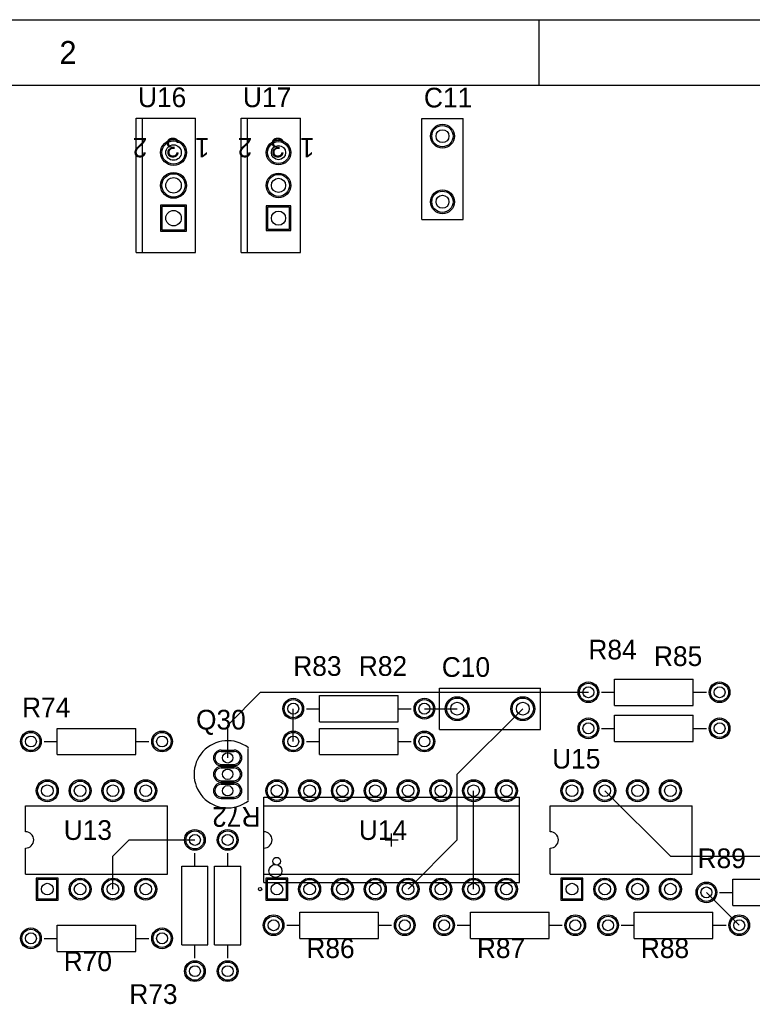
# Model space of a CAD drawing. Extents: x 0.2 to 21.7, y 0.2 to 7.8.
# Tile 19 of 23: x 4.4 to 6.6, y 4.8 to 7.8. Entities that reach past the tile are written whole.
import ezdxf

# ---------------------------------------------------------------- set-up
doc = ezdxf.new("R2010")
doc.units = 0
doc.layers.get('0').update_dxf_attribs({"linetype": 'CONTINUOUS'})
for name, color, linetype in [('BOTTOMLAYER', 5, 'CONTINUOUS'), ('BOTTOMSOLDER', 6, 'CONTINUOUS'), ('MECHANICAL13', 56, 'CONTINUOUS'), ('MECHANICAL15', 56, 'CONTINUOUS'), ('MECHANICAL16', 56, 'CONTINUOUS'), ('MULTILAYER', 9, 'CONTINUOUS'), ('PADHOLE', 156, 'CONTINUOUS'), ('TOPLAYER', 1, 'CONTINUOUS'), ('TOPOVERLAY', 2, 'CONTINUOUS'), ('TOPSOLDER', 216, 'CONTINUOUS')]:
    doc.layers.add(name, color=color, linetype=linetype)

# ---------------------------------------------------------------- blocks, each defined once
blk = doc.blocks.new('VP45_3_2_12')
at = {"layer": 'BOTTOMLAYER'}
for centre in [(-0.1, 0), (0.1, 0)]:
    blk.add_circle(centre, 0.03248, dxfattribs=at)
at = {"layer": 'BOTTOMSOLDER'}
for centre in [(-0.1, 0), (0.1, 0)]:
    blk.add_circle(centre, 0.03648, dxfattribs=at)
at = {"layer": 'MULTILAYER'}
for centre in [(-0.1, 0), (0.1, 0)]:
    blk.add_circle(centre, 0.03248, dxfattribs=at)
at = {"layer": 'PADHOLE'}
for centre in [(-0.1, 0), (0.1, 0)]:
    blk.add_circle(centre, 0.019685, dxfattribs=at)
at = {"layer": 'TOPLAYER'}
for centre in [(-0.1, 0), (0.1, 0)]:
    blk.add_circle(centre, 0.03248, dxfattribs=at)
at = {"layer": 'TOPOVERLAY'}
for p, q in [((-0.153543, -0.062992), (-0.153543, 0.062992)), ((-0.153543, 0.062992), (0.153543, 0.062992)), ((0.153543, -0.062992), (0.153543, 0.062992)), ((-0.153543, -0.062992), (0.153543, -0.062992))]:
    blk.add_line(p, q, dxfattribs=at)
at = {"layer": 'TOPSOLDER'}
for centre in [(-0.1, 0), (0.1, 0)]:
    blk.add_circle(centre, 0.03648, dxfattribs=at)
blk = doc.blocks.new('VP45_3_2_13')
at = {"layer": 'BOTTOMLAYER'}
for centre in [(-0.1, 0), (0.1, 0)]:
    blk.add_circle(centre, 0.03248, dxfattribs=at)
at = {"layer": 'BOTTOMSOLDER'}
for centre in [(-0.1, 0), (0.1, 0)]:
    blk.add_circle(centre, 0.03648, dxfattribs=at)
at = {"layer": 'MULTILAYER'}
for centre in [(-0.1, 0), (0.1, 0)]:
    blk.add_circle(centre, 0.03248, dxfattribs=at)
at = {"layer": 'PADHOLE'}
for centre in [(-0.1, 0), (0.1, 0)]:
    blk.add_circle(centre, 0.019685, dxfattribs=at)
at = {"layer": 'TOPLAYER'}
for centre in [(-0.1, 0), (0.1, 0)]:
    blk.add_circle(centre, 0.03248, dxfattribs=at)
at = {"layer": 'TOPOVERLAY'}
for p, q in [((-0.153543, 0.062992), (-0.153543, -0.062992)), ((-0.153543, 0.062992), (0.153543, 0.062992)), ((0.153543, 0.062992), (0.153543, -0.062992)), ((-0.153543, -0.062992), (0.153543, -0.062992))]:
    blk.add_line(p, q, dxfattribs=at)
at = {"layer": 'TOPSOLDER'}
for centre in [(-0.1, 0), (0.1, 0)]:
    blk.add_circle(centre, 0.03648, dxfattribs=at)
blk = doc.blocks.new('29_04_62')
at = {"layer": 'BOTTOMLAYER'}
for p, q in [((-0.019685, 0.069685), (0.019685, 0.069685)), ((-0.019685, 0.030315), (0.019685, 0.030315)), ((-0.019685, 0.019685), (0.019685, 0.019685)), ((-0.019685, -0.019685), (0.019685, -0.019685)), ((-0.019685, -0.030315), (0.019685, -0.030315)), ((-0.019685, -0.069685), (0.019685, -0.069685))]:
    blk.add_line(p, q, dxfattribs=at)
for centre, start, end in [((-0.019685, 0.05), 90, 270), ((0.019685, 0.05), 270, 90), ((-0.019685, 0), 90, 270), ((0.019685, 0), 270, 90), ((-0.019685, -0.05), 90, 270), ((0.019685, -0.05), 270, 90)]:
    blk.add_arc(centre, 0.019685, start, end, dxfattribs=at)
at = {"layer": 'BOTTOMSOLDER'}
for p, q in [((-0.019685, 0.073685), (0.019685, 0.073685)), ((-0.019685, 0.026315), (0.019685, 0.026315)), ((-0.019685, 0.023685), (0.019685, 0.023685)), ((-0.019685, -0.023685), (0.019685, -0.023685)), ((-0.019685, -0.026315), (0.019685, -0.026315)), ((-0.019685, -0.073685), (0.019685, -0.073685))]:
    blk.add_line(p, q, dxfattribs=at)
for centre, start, end in [((-0.019685, 0.05), 90, 270), ((0.019685, 0.05), 270, 90), ((-0.019685, 0), 90, 270), ((0.019685, 0), 270, 90), ((-0.019685, -0.05), 90, 270), ((0.019685, -0.05), 270, 90)]:
    blk.add_arc(centre, 0.023685, start, end, dxfattribs=at)
at = {"layer": 'MULTILAYER'}
for p, q in [((-0.019685, 0.069685), (0.019685, 0.069685)), ((-0.019685, 0.030315), (0.019685, 0.030315)), ((-0.019685, 0.019685), (0.019685, 0.019685)), ((-0.019685, -0.019685), (0.019685, -0.019685)), ((-0.019685, -0.030315), (0.019685, -0.030315)), ((-0.019685, -0.069685), (0.019685, -0.069685))]:
    blk.add_line(p, q, dxfattribs=at)
for centre, start, end in [((-0.019685, 0.05), 90, 270), ((0.019685, 0.05), 270, 90), ((-0.019685, 0), 90, 270), ((0.019685, 0), 270, 90), ((-0.019685, -0.05), 90, 270), ((0.019685, -0.05), 270, 90)]:
    blk.add_arc(centre, 0.019685, start, end, dxfattribs=at)
at = {"layer": 'PADHOLE'}
for centre in [(0, 0.05), (0, 0), (0, -0.05)]:
    blk.add_circle(centre, 0.015748, dxfattribs=at)
at = {"layer": 'TOPLAYER'}
for p, q in [((-0.019685, 0.069685), (0.019685, 0.069685)), ((-0.019685, 0.030315), (0.019685, 0.030315)), ((-0.019685, 0.019685), (0.019685, 0.019685)), ((-0.019685, -0.019685), (0.019685, -0.019685)), ((-0.019685, -0.030315), (0.019685, -0.030315)), ((-0.019685, -0.069685), (0.019685, -0.069685))]:
    blk.add_line(p, q, dxfattribs=at)
for centre, start, end in [((-0.019685, 0.05), 90, 270), ((0.019685, 0.05), 270, 90), ((-0.019685, 0), 90, 270), ((0.019685, 0), 270, 90), ((-0.019685, -0.05), 90, 270), ((0.019685, -0.05), 270, 90)]:
    blk.add_arc(centre, 0.019685, start, end, dxfattribs=at)
at = {"layer": 'TOPOVERLAY'}
blk.add_line((0.062992, -0.078346), (0.062992, 0.078346), dxfattribs=at)
blk.add_arc((0, 0), 0.102362, 52, 308, dxfattribs=at)
at = {"layer": 'TOPSOLDER'}
for p, q in [((-0.019685, 0.073685), (0.019685, 0.073685)), ((-0.019685, 0.026315), (0.019685, 0.026315)), ((-0.019685, 0.023685), (0.019685, 0.023685)), ((-0.019685, -0.023685), (0.019685, -0.023685)), ((-0.019685, -0.026315), (0.019685, -0.026315)), ((-0.019685, -0.073685), (0.019685, -0.073685))]:
    blk.add_line(p, q, dxfattribs=at)
for centre, start, end in [((-0.019685, 0.05), 90, 270), ((0.019685, 0.05), 270, 90), ((-0.019685, 0), 90, 270), ((0.019685, 0), 270, 90), ((-0.019685, -0.05), 90, 270), ((0.019685, -0.05), 270, 90)]:
    blk.add_arc(centre, 0.023685, start, end, dxfattribs=at)
blk = doc.blocks.new('AXIAL_0_4_134')
at = {"layer": 'BOTTOMLAYER'}
for centre in [(-0.2, 0), (0.2, 0)]:
    blk.add_circle(centre, 0.0276, dxfattribs=at)
at = {"layer": 'BOTTOMSOLDER'}
for centre in [(-0.2, 0), (0.2, 0)]:
    blk.add_circle(centre, 0.0316, dxfattribs=at)
at = {"layer": 'MULTILAYER'}
for centre in [(-0.2, 0), (0.2, 0)]:
    blk.add_circle(centre, 0.0276, dxfattribs=at)
at = {"layer": 'PADHOLE'}
for centre in [(-0.2, 0), (0.2, 0)]:
    blk.add_circle(centre, 0.0167, dxfattribs=at)
at = {"layer": 'TOPLAYER'}
for centre in [(-0.2, 0), (0.2, 0)]:
    blk.add_circle(centre, 0.0276, dxfattribs=at)
at = {"layer": 'TOPOVERLAY'}
for p, q in [((0.12, 0.04), (-0.12, 0.04)), ((-0.12, 0.04), (-0.12, -0.04)), ((0.12, 0.04), (0.12, -0.04)), ((-0.12, 0), (-0.16, 0)), ((0.16, 0), (0.12, 0)), ((0.12, -0.04), (-0.12, -0.04))]:
    blk.add_line(p, q, dxfattribs=at)
at = {"layer": 'TOPSOLDER'}
for centre in [(-0.2, 0), (0.2, 0)]:
    blk.add_circle(centre, 0.0316, dxfattribs=at)
blk = doc.blocks.new('AXIAL_0_4_136')
at = {"layer": 'BOTTOMLAYER'}
for centre in [(-0.2, 0), (0.2, 0)]:
    blk.add_circle(centre, 0.0276, dxfattribs=at)
at = {"layer": 'BOTTOMSOLDER'}
for centre in [(-0.2, 0), (0.2, 0)]:
    blk.add_circle(centre, 0.0316, dxfattribs=at)
at = {"layer": 'MULTILAYER'}
for centre in [(-0.2, 0), (0.2, 0)]:
    blk.add_circle(centre, 0.0276, dxfattribs=at)
at = {"layer": 'PADHOLE'}
for centre in [(-0.2, 0), (0.2, 0)]:
    blk.add_circle(centre, 0.0167, dxfattribs=at)
at = {"layer": 'TOPLAYER'}
for centre in [(-0.2, 0), (0.2, 0)]:
    blk.add_circle(centre, 0.0276, dxfattribs=at)
at = {"layer": 'TOPOVERLAY'}
for p, q in [((0.12, 0.04), (-0.12, 0.04)), ((-0.12, -0.04), (-0.12, 0.04)), ((0.12, -0.04), (0.12, 0.04)), ((-0.12, 0), (-0.16, 0)), ((0.16, 0), (0.12, 0)), ((0.12, -0.04), (-0.12, -0.04))]:
    blk.add_line(p, q, dxfattribs=at)
at = {"layer": 'TOPSOLDER'}
for centre in [(-0.2, 0), (0.2, 0)]:
    blk.add_circle(centre, 0.0316, dxfattribs=at)
blk = doc.blocks.new('AXIAL_0_4_137')
at = {"layer": 'BOTTOMLAYER'}
for centre in [(-0.2, 0), (0.2, 0)]:
    blk.add_circle(centre, 0.0276, dxfattribs=at)
at = {"layer": 'BOTTOMSOLDER'}
for centre in [(-0.2, 0), (0.2, 0)]:
    blk.add_circle(centre, 0.0316, dxfattribs=at)
at = {"layer": 'MULTILAYER'}
for centre in [(-0.2, 0), (0.2, 0)]:
    blk.add_circle(centre, 0.0276, dxfattribs=at)
at = {"layer": 'PADHOLE'}
for centre in [(-0.2, 0), (0.2, 0)]:
    blk.add_circle(centre, 0.0167, dxfattribs=at)
at = {"layer": 'TOPLAYER'}
for centre in [(-0.2, 0), (0.2, 0)]:
    blk.add_circle(centre, 0.0276, dxfattribs=at)
at = {"layer": 'TOPOVERLAY'}
for p, q in [((-0.12, 0.04), (0.12, 0.04)), ((-0.12, 0.04), (-0.12, -0.04)), ((0.12, 0.04), (0.12, -0.04)), ((-0.16, 0), (-0.12, 0)), ((0.12, 0), (0.16, 0)), ((-0.12, -0.04), (0.12, -0.04))]:
    blk.add_line(p, q, dxfattribs=at)
at = {"layer": 'TOPSOLDER'}
for centre in [(-0.2, 0), (0.2, 0)]:
    blk.add_circle(centre, 0.0316, dxfattribs=at)
blk = doc.blocks.new('AXIAL_0_4_138')
at = {"layer": 'BOTTOMLAYER'}
for centre in [(-0.2, 0), (0.2, 0)]:
    blk.add_circle(centre, 0.0276, dxfattribs=at)
at = {"layer": 'BOTTOMSOLDER'}
for centre in [(-0.2, 0), (0.2, 0)]:
    blk.add_circle(centre, 0.0316, dxfattribs=at)
at = {"layer": 'MULTILAYER'}
for centre in [(-0.2, 0), (0.2, 0)]:
    blk.add_circle(centre, 0.0276, dxfattribs=at)
at = {"layer": 'PADHOLE'}
for centre in [(-0.2, 0), (0.2, 0)]:
    blk.add_circle(centre, 0.0167, dxfattribs=at)
at = {"layer": 'TOPLAYER'}
for centre in [(-0.2, 0), (0.2, 0)]:
    blk.add_circle(centre, 0.0276, dxfattribs=at)
at = {"layer": 'TOPOVERLAY'}
for p, q in [((0.12, 0.04), (-0.12, 0.04)), ((-0.12, 0.04), (-0.12, -0.04)), ((0.12, 0.04), (0.12, -0.04)), ((-0.12, 0), (-0.16, 0)), ((0.16, 0), (0.12, 0)), ((0.12, -0.04), (-0.12, -0.04))]:
    blk.add_line(p, q, dxfattribs=at)
at = {"layer": 'TOPSOLDER'}
for centre in [(-0.2, 0), (0.2, 0)]:
    blk.add_circle(centre, 0.0316, dxfattribs=at)
blk = doc.blocks.new('AXIAL_0_4_146')
at = {"layer": 'BOTTOMLAYER'}
for centre in [(-0.2, 0), (0.2, 0)]:
    blk.add_circle(centre, 0.0276, dxfattribs=at)
at = {"layer": 'BOTTOMSOLDER'}
for centre in [(-0.2, 0), (0.2, 0)]:
    blk.add_circle(centre, 0.0316, dxfattribs=at)
at = {"layer": 'MULTILAYER'}
for centre in [(-0.2, 0), (0.2, 0)]:
    blk.add_circle(centre, 0.0276, dxfattribs=at)
at = {"layer": 'PADHOLE'}
for centre in [(-0.2, 0), (0.2, 0)]:
    blk.add_circle(centre, 0.0167, dxfattribs=at)
at = {"layer": 'TOPLAYER'}
for centre in [(-0.2, 0), (0.2, 0)]:
    blk.add_circle(centre, 0.0276, dxfattribs=at)
at = {"layer": 'TOPOVERLAY'}
for p, q in [((0.12, 0.04), (-0.12, 0.04)), ((-0.12, 0.04), (-0.12, -0.04)), ((0.12, 0.04), (0.12, -0.04)), ((-0.12, 0), (-0.16, 0)), ((0.16, 0), (0.12, 0)), ((0.12, -0.04), (-0.12, -0.04))]:
    blk.add_line(p, q, dxfattribs=at)
at = {"layer": 'TOPSOLDER'}
for centre in [(-0.2, 0), (0.2, 0)]:
    blk.add_circle(centre, 0.0316, dxfattribs=at)
blk = doc.blocks.new('AXIAL_0_4_147')
at = {"layer": 'BOTTOMLAYER'}
for centre in [(-0.2, 0), (0.2, 0)]:
    blk.add_circle(centre, 0.0276, dxfattribs=at)
at = {"layer": 'BOTTOMSOLDER'}
for centre in [(-0.2, 0), (0.2, 0)]:
    blk.add_circle(centre, 0.0316, dxfattribs=at)
at = {"layer": 'MULTILAYER'}
for centre in [(-0.2, 0), (0.2, 0)]:
    blk.add_circle(centre, 0.0276, dxfattribs=at)
at = {"layer": 'PADHOLE'}
for centre in [(-0.2, 0), (0.2, 0)]:
    blk.add_circle(centre, 0.0167, dxfattribs=at)
at = {"layer": 'TOPLAYER'}
for centre in [(-0.2, 0), (0.2, 0)]:
    blk.add_circle(centre, 0.0276, dxfattribs=at)
at = {"layer": 'TOPOVERLAY'}
for p, q in [((-0.12, 0.04), (0.12, 0.04)), ((-0.12, -0.04), (-0.12, 0.04)), ((0.12, -0.04), (0.12, 0.04)), ((-0.16, 0), (-0.12, 0)), ((0.12, 0), (0.16, 0)), ((-0.12, -0.04), (0.12, -0.04))]:
    blk.add_line(p, q, dxfattribs=at)
at = {"layer": 'TOPSOLDER'}
for centre in [(-0.2, 0), (0.2, 0)]:
    blk.add_circle(centre, 0.0316, dxfattribs=at)
blk = doc.blocks.new('AXIAL_0_4_148')
at = {"layer": 'BOTTOMLAYER'}
for centre in [(-0.2, 0), (0.2, 0)]:
    blk.add_circle(centre, 0.0276, dxfattribs=at)
at = {"layer": 'BOTTOMSOLDER'}
for centre in [(-0.2, 0), (0.2, 0)]:
    blk.add_circle(centre, 0.0316, dxfattribs=at)
at = {"layer": 'MULTILAYER'}
for centre in [(-0.2, 0), (0.2, 0)]:
    blk.add_circle(centre, 0.0276, dxfattribs=at)
at = {"layer": 'PADHOLE'}
for centre in [(-0.2, 0), (0.2, 0)]:
    blk.add_circle(centre, 0.0167, dxfattribs=at)
at = {"layer": 'TOPLAYER'}
for centre in [(-0.2, 0), (0.2, 0)]:
    blk.add_circle(centre, 0.0276, dxfattribs=at)
at = {"layer": 'TOPOVERLAY'}
for p, q in [((0.12, 0.04), (-0.12, 0.04)), ((-0.12, 0.04), (-0.12, -0.04)), ((0.12, 0.04), (0.12, -0.04)), ((-0.12, 0), (-0.16, 0)), ((0.16, 0), (0.12, 0)), ((0.12, -0.04), (-0.12, -0.04))]:
    blk.add_line(p, q, dxfattribs=at)
at = {"layer": 'TOPSOLDER'}
for centre in [(-0.2, 0), (0.2, 0)]:
    blk.add_circle(centre, 0.0316, dxfattribs=at)
blk = doc.blocks.new('AXIAL_0_4_149')
at = {"layer": 'BOTTOMLAYER'}
for centre in [(-0.2, 0), (0.2, 0)]:
    blk.add_circle(centre, 0.0276, dxfattribs=at)
at = {"layer": 'BOTTOMSOLDER'}
for centre in [(-0.2, 0), (0.2, 0)]:
    blk.add_circle(centre, 0.0316, dxfattribs=at)
at = {"layer": 'MULTILAYER'}
for centre in [(-0.2, 0), (0.2, 0)]:
    blk.add_circle(centre, 0.0276, dxfattribs=at)
at = {"layer": 'PADHOLE'}
for centre in [(-0.2, 0), (0.2, 0)]:
    blk.add_circle(centre, 0.0167, dxfattribs=at)
at = {"layer": 'TOPLAYER'}
for centre in [(-0.2, 0), (0.2, 0)]:
    blk.add_circle(centre, 0.0276, dxfattribs=at)
at = {"layer": 'TOPOVERLAY'}
for p, q in [((0.12, 0.04), (-0.12, 0.04)), ((-0.12, 0.04), (-0.12, -0.04)), ((0.12, 0.04), (0.12, -0.04)), ((-0.12, 0), (-0.16, 0)), ((0.16, 0), (0.12, 0)), ((0.12, -0.04), (-0.12, -0.04))]:
    blk.add_line(p, q, dxfattribs=at)
at = {"layer": 'TOPSOLDER'}
for centre in [(-0.2, 0), (0.2, 0)]:
    blk.add_circle(centre, 0.0316, dxfattribs=at)
blk = doc.blocks.new('AXIAL_0_4_150')
at = {"layer": 'BOTTOMLAYER'}
for centre in [(-0.2, 0), (0.2, 0)]:
    blk.add_circle(centre, 0.0276, dxfattribs=at)
at = {"layer": 'BOTTOMSOLDER'}
for centre in [(-0.2, 0), (0.2, 0)]:
    blk.add_circle(centre, 0.0316, dxfattribs=at)
at = {"layer": 'MULTILAYER'}
for centre in [(-0.2, 0), (0.2, 0)]:
    blk.add_circle(centre, 0.0276, dxfattribs=at)
at = {"layer": 'PADHOLE'}
for centre in [(-0.2, 0), (0.2, 0)]:
    blk.add_circle(centre, 0.0167, dxfattribs=at)
at = {"layer": 'TOPLAYER'}
for centre in [(-0.2, 0), (0.2, 0)]:
    blk.add_circle(centre, 0.0276, dxfattribs=at)
at = {"layer": 'TOPOVERLAY'}
for p, q in [((-0.12, 0.04), (0.12, 0.04)), ((-0.12, -0.04), (-0.12, 0.04)), ((0.12, -0.04), (0.12, 0.04)), ((-0.16, 0), (-0.12, 0)), ((0.12, 0), (0.16, 0)), ((-0.12, -0.04), (0.12, -0.04))]:
    blk.add_line(p, q, dxfattribs=at)
at = {"layer": 'TOPSOLDER'}
for centre in [(-0.2, 0), (0.2, 0)]:
    blk.add_circle(centre, 0.0316, dxfattribs=at)
blk = doc.blocks.new('AXIAL_0_4_151')
at = {"layer": 'BOTTOMLAYER'}
for centre in [(-0.2, 0), (0.2, 0)]:
    blk.add_circle(centre, 0.0276, dxfattribs=at)
at = {"layer": 'BOTTOMSOLDER'}
for centre in [(-0.2, 0), (0.2, 0)]:
    blk.add_circle(centre, 0.0316, dxfattribs=at)
at = {"layer": 'MULTILAYER'}
for centre in [(-0.2, 0), (0.2, 0)]:
    blk.add_circle(centre, 0.0276, dxfattribs=at)
at = {"layer": 'PADHOLE'}
for centre in [(-0.2, 0), (0.2, 0)]:
    blk.add_circle(centre, 0.0167, dxfattribs=at)
at = {"layer": 'TOPLAYER'}
for centre in [(-0.2, 0), (0.2, 0)]:
    blk.add_circle(centre, 0.0276, dxfattribs=at)
at = {"layer": 'TOPOVERLAY'}
for p, q in [((0.12, 0.04), (-0.12, 0.04)), ((-0.12, 0.04), (-0.12, -0.04)), ((0.12, 0.04), (0.12, -0.04)), ((-0.12, 0), (-0.16, 0)), ((0.16, 0), (0.12, 0)), ((0.12, -0.04), (-0.12, -0.04))]:
    blk.add_line(p, q, dxfattribs=at)
at = {"layer": 'TOPSOLDER'}
for centre in [(-0.2, 0), (0.2, 0)]:
    blk.add_circle(centre, 0.0316, dxfattribs=at)
blk = doc.blocks.new('AXIAL_0_4_152')
at = {"layer": 'BOTTOMLAYER'}
for centre in [(-0.2, 0), (0.2, 0)]:
    blk.add_circle(centre, 0.0276, dxfattribs=at)
at = {"layer": 'BOTTOMSOLDER'}
for centre in [(-0.2, 0), (0.2, 0)]:
    blk.add_circle(centre, 0.0316, dxfattribs=at)
at = {"layer": 'MULTILAYER'}
for centre in [(-0.2, 0), (0.2, 0)]:
    blk.add_circle(centre, 0.0276, dxfattribs=at)
at = {"layer": 'PADHOLE'}
for centre in [(-0.2, 0), (0.2, 0)]:
    blk.add_circle(centre, 0.0167, dxfattribs=at)
at = {"layer": 'TOPLAYER'}
for centre in [(-0.2, 0), (0.2, 0)]:
    blk.add_circle(centre, 0.0276, dxfattribs=at)
at = {"layer": 'TOPOVERLAY'}
for p, q in [((0.12, 0.04), (-0.12, 0.04)), ((-0.12, 0.04), (-0.12, -0.04)), ((0.12, 0.04), (0.12, -0.04)), ((-0.12, 0), (-0.16, 0)), ((0.16, 0), (0.12, 0)), ((0.12, -0.04), (-0.12, -0.04))]:
    blk.add_line(p, q, dxfattribs=at)
at = {"layer": 'TOPSOLDER'}
for centre in [(-0.2, 0), (0.2, 0)]:
    blk.add_circle(centre, 0.0316, dxfattribs=at)
blk = doc.blocks.new('AXIAL_0_4_153')
at = {"layer": 'BOTTOMLAYER'}
for centre in [(-0.2, 0), (0.2, 0)]:
    blk.add_circle(centre, 0.0276, dxfattribs=at)
at = {"layer": 'BOTTOMSOLDER'}
for centre in [(-0.2, 0), (0.2, 0)]:
    blk.add_circle(centre, 0.0316, dxfattribs=at)
at = {"layer": 'MULTILAYER'}
for centre in [(-0.2, 0), (0.2, 0)]:
    blk.add_circle(centre, 0.0276, dxfattribs=at)
at = {"layer": 'PADHOLE'}
for centre in [(-0.2, 0), (0.2, 0)]:
    blk.add_circle(centre, 0.0167, dxfattribs=at)
at = {"layer": 'TOPLAYER'}
for centre in [(-0.2, 0), (0.2, 0)]:
    blk.add_circle(centre, 0.0276, dxfattribs=at)
at = {"layer": 'TOPOVERLAY'}
for p, q in [((-0.12, 0.04), (0.12, 0.04)), ((-0.12, -0.04), (-0.12, 0.04)), ((0.12, -0.04), (0.12, 0.04)), ((-0.16, 0), (-0.12, 0)), ((0.12, 0), (0.16, 0)), ((-0.12, -0.04), (0.12, -0.04))]:
    blk.add_line(p, q, dxfattribs=at)
at = {"layer": 'TOPSOLDER'}
for centre in [(-0.2, 0), (0.2, 0)]:
    blk.add_circle(centre, 0.0316, dxfattribs=at)
blk = doc.blocks.new('DIP8_177')
at = {"layer": 'BOTTOMLAYER'}
for p, q in [((-0.120472, -0.120472), (-0.179528, -0.120472)), ((-0.179528, -0.120472), (-0.179528, -0.179528)), ((-0.120472, -0.179528), (-0.120472, -0.120472)), ((-0.179528, -0.179528), (-0.120472, -0.179528))]:
    blk.add_line(p, q, dxfattribs=at)
for centre in [(-0.15, 0.15), (-0.05, 0.15), (0.05, 0.15), (0.15, 0.15), (-0.05, -0.15), (0.05, -0.15), (0.15, -0.15)]:
    blk.add_circle(centre, 0.029528, dxfattribs=at)
at = {"layer": 'BOTTOMSOLDER'}
for p, q in [((-0.116473, -0.116473), (-0.183528, -0.116473)), ((-0.183528, -0.116473), (-0.183528, -0.183528)), ((-0.116473, -0.183528), (-0.116473, -0.116473)), ((-0.183528, -0.183528), (-0.116473, -0.183528))]:
    blk.add_line(p, q, dxfattribs=at)
for centre in [(-0.15, 0.15), (-0.05, 0.15), (0.05, 0.15), (0.15, 0.15), (-0.05, -0.15), (0.05, -0.15), (0.15, -0.15)]:
    blk.add_circle(centre, 0.033528, dxfattribs=at)
at = {"layer": 'MULTILAYER'}
for p, q in [((-0.120472, -0.120472), (-0.179528, -0.120472)), ((-0.179528, -0.120472), (-0.179528, -0.179528)), ((-0.120472, -0.179528), (-0.120472, -0.120472)), ((-0.179528, -0.179528), (-0.120472, -0.179528))]:
    blk.add_line(p, q, dxfattribs=at)
for centre in [(-0.15, 0.15), (-0.05, 0.15), (0.05, 0.15), (0.15, 0.15), (-0.05, -0.15), (0.05, -0.15), (0.15, -0.15)]:
    blk.add_circle(centre, 0.029528, dxfattribs=at)
at = {"layer": 'PADHOLE'}
for centre in [(-0.15, 0.15), (-0.05, 0.15), (0.05, 0.15), (0.15, 0.15), (-0.15, -0.15), (-0.05, -0.15), (0.05, -0.15), (0.15, -0.15)]:
    blk.add_circle(centre, 0.017716, dxfattribs=at)
at = {"layer": 'TOPLAYER'}
for p, q in [((-0.120472, -0.120472), (-0.179528, -0.120472)), ((-0.179528, -0.120472), (-0.179528, -0.179528)), ((-0.120472, -0.179528), (-0.120472, -0.120472)), ((-0.179528, -0.179528), (-0.120472, -0.179528))]:
    blk.add_line(p, q, dxfattribs=at)
for centre in [(-0.15, 0.15), (-0.05, 0.15), (0.05, 0.15), (0.15, 0.15), (-0.05, -0.15), (0.05, -0.15), (0.15, -0.15)]:
    blk.add_circle(centre, 0.029528, dxfattribs=at)
at = {"layer": 'TOPOVERLAY'}
for p, q in [((-0.216535, 0.025), (-0.216535, 0.104331)), ((-0.216535, 0.104331), (0.216535, 0.104331)), ((0.216535, -0.104331), (0.216535, 0.104331)), ((-0.216535, -0.104331), (-0.216535, -0.025)), ((-0.216535, -0.104331), (0.216535, -0.104331))]:
    blk.add_line(p, q, dxfattribs=at)
blk.add_arc((-0.216535, 0), 0.025, 270, 90, dxfattribs=at)
at = {"layer": 'TOPSOLDER'}
for p, q in [((-0.116473, -0.116473), (-0.183528, -0.116473)), ((-0.183528, -0.116473), (-0.183528, -0.183528)), ((-0.116473, -0.183528), (-0.116473, -0.116473)), ((-0.183528, -0.183528), (-0.116473, -0.183528))]:
    blk.add_line(p, q, dxfattribs=at)
for centre in [(-0.15, 0.15), (-0.05, 0.15), (0.05, 0.15), (0.15, 0.15), (-0.05, -0.15), (0.05, -0.15), (0.15, -0.15)]:
    blk.add_circle(centre, 0.033528, dxfattribs=at)
blk = doc.blocks.new('N16E_178')
at = {"layer": 'BOTTOMLAYER'}
for p, q in [((-0.179528, 0.379528), (-0.179528, 0.320472)), ((-0.120472, 0.379528), (-0.179528, 0.379528)), ((-0.120472, 0.320472), (-0.120472, 0.379528)), ((-0.179528, 0.320472), (-0.120472, 0.320472))]:
    blk.add_line(p, q, dxfattribs=at)
for centre in [(0.15, 0.35), (-0.15, 0.25), (0.15, 0.25), (-0.15, 0.15), (0.15, 0.15), (-0.15, 0.05), (0.15, 0.05), (-0.15, -0.05), (0.15, -0.05), (-0.15, -0.15), (0.15, -0.15), (-0.15, -0.25), (0.15, -0.25), (-0.15, -0.35), (0.15, -0.35)]:
    blk.add_circle(centre, 0.029528, dxfattribs=at)
at = {"layer": 'BOTTOMSOLDER'}
for p, q in [((-0.183528, 0.383528), (-0.183528, 0.316472)), ((-0.116473, 0.383528), (-0.183528, 0.383528)), ((-0.116473, 0.316472), (-0.116473, 0.383528)), ((-0.183528, 0.316472), (-0.116473, 0.316472))]:
    blk.add_line(p, q, dxfattribs=at)
for centre in [(0.15, 0.35), (-0.15, 0.25), (0.15, 0.25), (-0.15, 0.15), (0.15, 0.15), (-0.15, 0.05), (0.15, 0.05), (-0.15, -0.05), (0.15, -0.05), (-0.15, -0.15), (0.15, -0.15), (-0.15, -0.25), (0.15, -0.25), (-0.15, -0.35), (0.15, -0.35)]:
    blk.add_circle(centre, 0.033528, dxfattribs=at)
at = {"layer": 'MECHANICAL13'}
for p, q in [((-0.129921, 0.389764), (0.129921, 0.389764)), ((-0.129921, 0.389764), (-0.129921, -0.389764)), ((0.129921, 0.389764), (0.129921, -0.389764)), ((-0.129921, -0.389764), (0.129921, -0.389764))]:
    blk.add_line(p, q, dxfattribs=at)
blk.add_circle((-0.094488, 0.354331), 0.019685, dxfattribs=at)
at = {"layer": 'MECHANICAL15'}
for p, q in [((-0.019685, 0), (0.019685, 0)), ((0, 0.019685), (0, -0.019685))]:
    blk.add_line(p, q, dxfattribs=at)
at = {"layer": 'MULTILAYER'}
for p, q in [((-0.179528, 0.379528), (-0.179528, 0.320472)), ((-0.120472, 0.379528), (-0.179528, 0.379528)), ((-0.120472, 0.320472), (-0.120472, 0.379528)), ((-0.179528, 0.320472), (-0.120472, 0.320472))]:
    blk.add_line(p, q, dxfattribs=at)
for centre in [(0.15, 0.35), (-0.15, 0.25), (0.15, 0.25), (-0.15, 0.15), (0.15, 0.15), (-0.15, 0.05), (0.15, 0.05), (-0.15, -0.05), (0.15, -0.05), (-0.15, -0.15), (0.15, -0.15), (-0.15, -0.25), (0.15, -0.25), (-0.15, -0.35), (0.15, -0.35)]:
    blk.add_circle(centre, 0.029528, dxfattribs=at)
at = {"layer": 'PADHOLE'}
for centre in [(-0.15, 0.35), (0.15, 0.35), (-0.15, 0.25), (0.15, 0.25), (-0.15, 0.15), (0.15, 0.15), (-0.15, 0.05), (0.15, 0.05), (-0.15, -0.05), (0.15, -0.05), (-0.15, -0.15), (0.15, -0.15), (-0.15, -0.25), (0.15, -0.25), (-0.15, -0.35), (0.15, -0.35)]:
    blk.add_circle(centre, 0.017717, dxfattribs=at)
at = {"layer": 'TOPLAYER'}
for p, q in [((-0.179528, 0.379528), (-0.179528, 0.320472)), ((-0.120472, 0.379528), (-0.179528, 0.379528)), ((-0.120472, 0.320472), (-0.120472, 0.379528)), ((-0.179528, 0.320472), (-0.120472, 0.320472))]:
    blk.add_line(p, q, dxfattribs=at)
for centre in [(0.15, 0.35), (-0.15, 0.25), (0.15, 0.25), (-0.15, 0.15), (0.15, 0.15), (-0.15, 0.05), (0.15, 0.05), (-0.15, -0.05), (0.15, -0.05), (-0.15, -0.15), (0.15, -0.15), (-0.15, -0.25), (0.15, -0.25), (-0.15, -0.35), (0.15, -0.35)]:
    blk.add_circle(centre, 0.029528, dxfattribs=at)
at = {"layer": 'TOPOVERLAY'}
for p, q in [((-0.104331, 0.389764), (-0.025, 0.389764)), ((-0.104331, 0.389764), (-0.104331, -0.389764)), ((0.025, 0.389764), (0.104331, 0.389764)), ((0.104331, 0.389764), (0.104331, -0.389764)), ((-0.104331, -0.389764), (0.104331, -0.389764))]:
    blk.add_line(p, q, dxfattribs=at)
for centre, radius in [((-0.15, 0.401181), 0.004921), ((-0.064961, 0.350394), 0.011811)]:
    blk.add_circle(centre, radius, dxfattribs=at)
blk.add_arc((0, 0.389764), 0.025, 180, 0, dxfattribs=at)
at = {"layer": 'TOPSOLDER'}
for p, q in [((-0.183528, 0.383528), (-0.183528, 0.316472)), ((-0.116473, 0.383528), (-0.183528, 0.383528)), ((-0.116473, 0.316472), (-0.116473, 0.383528)), ((-0.183528, 0.316472), (-0.116473, 0.316472))]:
    blk.add_line(p, q, dxfattribs=at)
for centre in [(0.15, 0.35), (-0.15, 0.25), (0.15, 0.25), (-0.15, 0.15), (0.15, 0.15), (-0.15, 0.05), (0.15, 0.05), (-0.15, -0.05), (0.15, -0.05), (-0.15, -0.15), (0.15, -0.15), (-0.15, -0.25), (0.15, -0.25), (-0.15, -0.35), (0.15, -0.35)]:
    blk.add_circle(centre, 0.033528, dxfattribs=at)
blk = doc.blocks.new('DIP8_179')
at = {"layer": 'BOTTOMLAYER'}
for p, q in [((-0.120472, -0.120472), (-0.179528, -0.120472)), ((-0.179528, -0.120472), (-0.179528, -0.179528)), ((-0.120472, -0.179528), (-0.120472, -0.120472)), ((-0.179528, -0.179528), (-0.120472, -0.179528))]:
    blk.add_line(p, q, dxfattribs=at)
for centre in [(-0.15, 0.15), (-0.05, 0.15), (0.05, 0.15), (0.15, 0.15), (-0.05, -0.15), (0.05, -0.15), (0.15, -0.15)]:
    blk.add_circle(centre, 0.029528, dxfattribs=at)
at = {"layer": 'BOTTOMSOLDER'}
for p, q in [((-0.116473, -0.116473), (-0.183528, -0.116473)), ((-0.183528, -0.116473), (-0.183528, -0.183528)), ((-0.116473, -0.183528), (-0.116473, -0.116473)), ((-0.183528, -0.183528), (-0.116473, -0.183528))]:
    blk.add_line(p, q, dxfattribs=at)
for centre in [(-0.15, 0.15), (-0.05, 0.15), (0.05, 0.15), (0.15, 0.15), (-0.05, -0.15), (0.05, -0.15), (0.15, -0.15)]:
    blk.add_circle(centre, 0.033528, dxfattribs=at)
at = {"layer": 'MULTILAYER'}
for p, q in [((-0.120472, -0.120472), (-0.179528, -0.120472)), ((-0.179528, -0.120472), (-0.179528, -0.179528)), ((-0.120472, -0.179528), (-0.120472, -0.120472)), ((-0.179528, -0.179528), (-0.120472, -0.179528))]:
    blk.add_line(p, q, dxfattribs=at)
for centre in [(-0.15, 0.15), (-0.05, 0.15), (0.05, 0.15), (0.15, 0.15), (-0.05, -0.15), (0.05, -0.15), (0.15, -0.15)]:
    blk.add_circle(centre, 0.029528, dxfattribs=at)
at = {"layer": 'PADHOLE'}
for centre in [(-0.15, 0.15), (-0.05, 0.15), (0.05, 0.15), (0.15, 0.15), (-0.15, -0.15), (-0.05, -0.15), (0.05, -0.15), (0.15, -0.15)]:
    blk.add_circle(centre, 0.017716, dxfattribs=at)
at = {"layer": 'TOPLAYER'}
for p, q in [((-0.120472, -0.120472), (-0.179528, -0.120472)), ((-0.179528, -0.120472), (-0.179528, -0.179528)), ((-0.120472, -0.179528), (-0.120472, -0.120472)), ((-0.179528, -0.179528), (-0.120472, -0.179528))]:
    blk.add_line(p, q, dxfattribs=at)
for centre in [(-0.15, 0.15), (-0.05, 0.15), (0.05, 0.15), (0.15, 0.15), (-0.05, -0.15), (0.05, -0.15), (0.15, -0.15)]:
    blk.add_circle(centre, 0.029528, dxfattribs=at)
at = {"layer": 'TOPOVERLAY'}
for p, q in [((-0.216535, 0.025), (-0.216535, 0.104331)), ((-0.216535, 0.104331), (0.216535, 0.104331)), ((0.216535, -0.104331), (0.216535, 0.104331)), ((-0.216535, -0.104331), (-0.216535, -0.025)), ((-0.216535, -0.104331), (0.216535, -0.104331))]:
    blk.add_line(p, q, dxfattribs=at)
blk.add_arc((-0.216535, 0), 0.025, 270, 90, dxfattribs=at)
at = {"layer": 'TOPSOLDER'}
for p, q in [((-0.116473, -0.116473), (-0.183528, -0.116473)), ((-0.183528, -0.116473), (-0.183528, -0.183528)), ((-0.116473, -0.183528), (-0.116473, -0.116473)), ((-0.183528, -0.183528), (-0.116473, -0.183528))]:
    blk.add_line(p, q, dxfattribs=at)
for centre in [(-0.15, 0.15), (-0.05, 0.15), (0.05, 0.15), (0.15, 0.15), (-0.05, -0.15), (0.05, -0.15), (0.15, -0.15)]:
    blk.add_circle(centre, 0.033528, dxfattribs=at)
blk = doc.blocks.new('ISOWATT220AB_180')
at = {"layer": 'BOTTOMLAYER'}
for p, q in [((-0.135433, 0.035433), (-0.135433, -0.035433)), ((-0.064567, 0.035433), (-0.135433, 0.035433)), ((-0.064567, -0.035433), (-0.064567, 0.035433)), ((-0.135433, -0.035433), (-0.064567, -0.035433))]:
    blk.add_line(p, q, dxfattribs=at)
for centre in [(0, 0), (0.1, 0)]:
    blk.add_circle(centre, 0.035433, dxfattribs=at)
at = {"layer": 'BOTTOMSOLDER'}
for p, q in [((-0.139433, 0.039433), (-0.139433, -0.039433)), ((-0.060567, 0.039433), (-0.139433, 0.039433)), ((-0.060567, -0.039433), (-0.060567, 0.039433)), ((-0.139433, -0.039433), (-0.060567, -0.039433))]:
    blk.add_line(p, q, dxfattribs=at)
for centre in [(0, 0), (0.1, 0)]:
    blk.add_circle(centre, 0.039433, dxfattribs=at)
at = {"layer": 'MULTILAYER'}
for p, q in [((-0.135433, 0.035433), (-0.135433, -0.035433)), ((-0.064567, 0.035433), (-0.135433, 0.035433)), ((-0.064567, -0.035433), (-0.064567, 0.035433)), ((-0.135433, -0.035433), (-0.064567, -0.035433))]:
    blk.add_line(p, q, dxfattribs=at)
for centre in [(0, 0), (0.1, 0)]:
    blk.add_circle(centre, 0.035433, dxfattribs=at)
at = {"layer": 'PADHOLE'}
for centre in [(-0.1, 0), (0, 0), (0.1, 0)]:
    blk.add_circle(centre, 0.023622, dxfattribs=at)
at = {"layer": 'TOPLAYER'}
for p, q in [((-0.135433, 0.035433), (-0.135433, -0.035433)), ((-0.064567, 0.035433), (-0.135433, 0.035433)), ((-0.064567, -0.035433), (-0.064567, 0.035433)), ((-0.135433, -0.035433), (-0.064567, -0.035433))]:
    blk.add_line(p, q, dxfattribs=at)
for centre in [(0, 0), (0.1, 0)]:
    blk.add_circle(centre, 0.035433, dxfattribs=at)
at = {"layer": 'TOPOVERLAY'}
for p, q in [((-0.204724, 0.114173), (-0.204724, -0.066929)), ((-0.204724, 0.114173), (0.204725, 0.114173)), ((-0.204724, 0.094488), (0.204725, 0.094488)), ((0.204725, 0.114173), (0.204725, -0.066929)), ((-0.204724, -0.066929), (0.204725, -0.066929))]:
    blk.add_line(p, q, dxfattribs=at)
at = {"layer": 'TOPSOLDER'}
for p, q in [((-0.139433, 0.039433), (-0.139433, -0.039433)), ((-0.060567, 0.039433), (-0.139433, 0.039433)), ((-0.060567, -0.039433), (-0.060567, 0.039433)), ((-0.139433, -0.039433), (-0.060567, -0.039433))]:
    blk.add_line(p, q, dxfattribs=at)
for centre in [(0, 0), (0.1, 0)]:
    blk.add_circle(centre, 0.039433, dxfattribs=at)
at = {"layer": 'TOPOVERLAY'}
for s, p in [('2', (0.144685, 0.080315)), ('3', (0.144685, -0.019685)), ('1', (0.144685, -0.109842))]:
    blk.add_text(s, height=0.059055, rotation=90, dxfattribs=at).set_placement(p)
blk = doc.blocks.new('TO220V_181')
at = {"layer": 'BOTTOMLAYER'}
for p, q in [((-0.133464, 0.033465), (-0.133464, -0.033465)), ((-0.066535, 0.033465), (-0.133464, 0.033465)), ((-0.066535, -0.033465), (-0.066535, 0.033465)), ((-0.133464, -0.033465), (-0.066535, -0.033465))]:
    blk.add_line(p, q, dxfattribs=at)
for centre in [(0, 0), (0.1, 0)]:
    blk.add_circle(centre, 0.033465, dxfattribs=at)
at = {"layer": 'BOTTOMSOLDER'}
for p, q in [((-0.137464, 0.037464), (-0.137464, -0.037464)), ((-0.062535, 0.037464), (-0.137464, 0.037464)), ((-0.062535, -0.037464), (-0.062535, 0.037464)), ((-0.137464, -0.037464), (-0.062535, -0.037464))]:
    blk.add_line(p, q, dxfattribs=at)
for centre in [(0, 0), (0.1, 0)]:
    blk.add_circle(centre, 0.037465, dxfattribs=at)
at = {"layer": 'MULTILAYER'}
for p, q in [((-0.133464, 0.033465), (-0.133464, -0.033465)), ((-0.066535, 0.033465), (-0.133464, 0.033465)), ((-0.066535, -0.033465), (-0.066535, 0.033465)), ((-0.133464, -0.033465), (-0.066535, -0.033465))]:
    blk.add_line(p, q, dxfattribs=at)
for centre in [(0, 0), (0.1, 0)]:
    blk.add_circle(centre, 0.033465, dxfattribs=at)
at = {"layer": 'PADHOLE'}
for centre in [(-0.1, 0), (0, 0), (0.1, 0)]:
    blk.add_circle(centre, 0.021654, dxfattribs=at)
at = {"layer": 'TOPLAYER'}
for p, q in [((-0.133464, 0.033465), (-0.133464, -0.033465)), ((-0.066535, 0.033465), (-0.133464, 0.033465)), ((-0.066535, -0.033465), (-0.066535, 0.033465)), ((-0.133464, -0.033465), (-0.066535, -0.033465))]:
    blk.add_line(p, q, dxfattribs=at)
for centre in [(0, 0), (0.1, 0)]:
    blk.add_circle(centre, 0.033465, dxfattribs=at)
at = {"layer": 'TOPOVERLAY'}
for p, q in [((-0.204724, 0.114173), (0.204725, 0.114173)), ((-0.204724, 0.114173), (-0.204724, -0.066929)), ((-0.204724, 0.094488), (0.204725, 0.094488)), ((0.204725, 0.114173), (0.204725, -0.066929)), ((-0.204724, -0.066929), (0.204725, -0.066929))]:
    blk.add_line(p, q, dxfattribs=at)
at = {"layer": 'TOPSOLDER'}
for p, q in [((-0.137464, 0.037464), (-0.137464, -0.037464)), ((-0.062535, 0.037464), (-0.137464, 0.037464)), ((-0.062535, -0.037464), (-0.062535, 0.037464)), ((-0.137464, -0.037464), (-0.062535, -0.037464))]:
    blk.add_line(p, q, dxfattribs=at)
for centre in [(0, 0), (0.1, 0)]:
    blk.add_circle(centre, 0.037465, dxfattribs=at)
at = {"layer": 'TOPOVERLAY'}
for s, p in [('2', (0.144685, 0.080315)), ('3', (0.144685, -0.019685)), ('1', (0.144685, -0.109842))]:
    blk.add_text(s, height=0.059055, rotation=90, dxfattribs=at).set_placement(p)

msp = doc.modelspace()

# ---------------------------------------------------------------- linework, layer by layer
at = {"layer": 'MECHANICAL16'}
for p, q in [((0.2, 7.8), (11.7, 7.8)), ((5.95, 7.6), (5.95, 7.8)), ((0.4, 7.6), (11.5, 7.6))]:
    msp.add_line(p, q, dxfattribs=at)
at = {"layer": 'TOPLAYER'}
for p, q in [((5, 5.65), (5.1, 5.75)), ((5.1, 5.75), (6.1, 5.75)), ((5.2, 5.6), (5.2, 5.7)), ((5.6, 5.7), (5.7, 5.7)), ((5.7, 5.5), (5.9, 5.7)), ((5, 5.55), (5, 5.65)), ((5.7, 5.3), (5.7, 5.5)), ((5.75, 5.15), (5.75, 5.45)), ((6.15, 5.45), (6.35, 5.25)), ((4.65, 5.25), (4.7, 5.3)), ((4.7, 5.3), (4.9, 5.3)), ((5.55, 5.15), (5.7, 5.3)), ((4.65, 5.15), (4.65, 5.25)), ((6.35, 5.25), (6.75, 5.25)), ((6.46, 5.14), (6.56, 5.04))]:
    msp.add_line(p, q, dxfattribs=at)

# ---------------------------------------------------------------- block references
for name, p, rotation in [('ISOWATT220AB_180', (4.835, 7.295), 90), ('TO220V_181', (5.155, 7.295), 90), ('VP45_3_2_13', (5.655, 7.345), 90), ('AXIAL_0_4_148', (6.3, 5.75), 180), ('AXIAL_0_4_149', (6.3, 5.64), 180), ('AXIAL_0_4_138', (4.6, 5.6), 180), ('AXIAL_0_4_146', (5.4, 5.6), 180), ('N16E_178', (5.5, 5.3), 90), ('AXIAL_0_4_137', (4.9, 5.1), 90), ('AXIAL_0_4_136', (5, 5.1), 270), ('AXIAL_0_4_151', (5.86, 5.04), 180), ('AXIAL_0_4_152', (6.36, 5.04), 180), ('AXIAL_0_4_134', (4.6, 5), 180)]:
    msp.add_blockref(name, p, dxfattribs=dict(rotation=rotation))
for name, p in [('VP45_3_2_12', (5.8, 5.7)), ('AXIAL_0_4_147', (5.4, 5.7)), ('29_04_62', (5, 5.5)), ('DIP8_177', (4.6, 5.3)), ('DIP8_179', (6.2, 5.3)), ('AXIAL_0_4_153', (6.66, 5.14)), ('AXIAL_0_4_150', (5.34, 5.04))]:
    msp.add_blockref(name, p)

# ---------------------------------------------------------------- texts
at = {"layer": 'MECHANICAL16'}
msp.add_text('2', height=0.07, dxfattribs=at).set_placement((4.487, 7.665))
at = {"layer": 'TOPOVERLAY'}
for s, p in [('U16', (4.7265, 7.5335)), ('U17', (5.0465, 7.5335)), ('C11', (5.5985, 7.5325)), ('R84', (6.1, 5.85)), ('R85', (6.3, 5.83)), ('R83', (5.2, 5.8)), ('R82', (5.4, 5.8)), ('C10', (5.653, 5.797)), ('R74', (4.373, 5.674)), ('Q30', (4.9035, 5.6365)), ('U15', (5.9895, 5.5175)), ('U13', (4.5, 5.3)), ('U14', (5.4, 5.3)), ('R89', (6.433, 5.214)), ('R86', (5.24, 4.94)), ('R87', (5.76, 4.94)), ('R88', (6.26, 4.94)), ('R70', (4.5, 4.9)), ('R73', (4.7, 4.8))]:
    msp.add_text(s, height=0.06, dxfattribs=at).set_placement(p)
msp.add_text('R72', height=0.06, rotation=180, dxfattribs=at).set_placement((5.1, 5.4))

doc.saveas('drawing.dxf')
